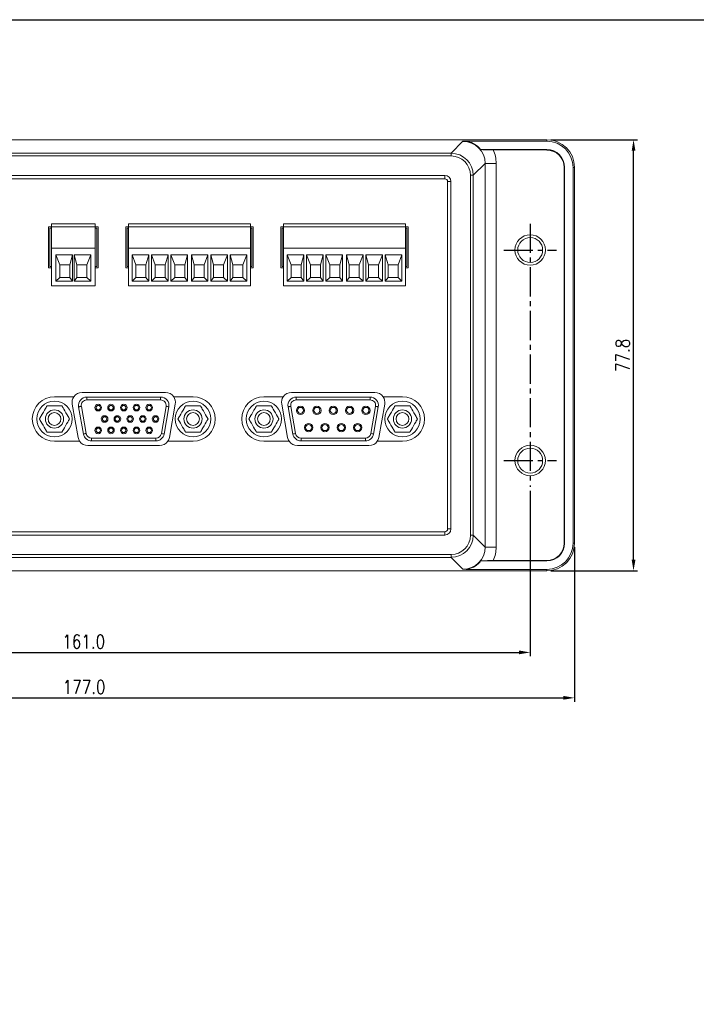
# Model space of a CAD drawing. Extents: x 22623 to 23338, y -8664 to -8222.
# Tile 3 of 4: x 22864 to 22986, y -8425 to -8248. Entities that reach past the tile are written whole.
import ezdxf

# ---------------------------------------------------------------- set-up
doc = ezdxf.new("R2010")
doc.units = 0
doc.header["$MEASUREMENT"] = 0
doc.linetypes.add('CENTER2', pattern=[1.125, 0.75, -0.125, 0.125, -0.125])
doc.layers.get('0').update_dxf_attribs({"linetype": 'CONTINUOUS'})
doc.layers.get('Defpoints').update_dxf_attribs({"linetype": 'CONTINUOUS'})
doc.layers.add('3', color=3, linetype='CONTINUOUS')
doc.styles.add('style1', font='romans.shx', dxfattribs={"width": 0.8, "height": 2.5, "bigfont": 'cadhs.shx'})
doc.dimstyles.get("Standard").update_dxf_attribs({"dimtxt": 0.18, "dimasz": 0.18, "dimexe": 0.18, "dimexo": 0.0625, "dimgap": 0.09, "dimtad": 0, "dimtih": 1, "dimtoh": 1, "dimdec": 4, "dimzin": 0, "dimdsep": 46, "dimtxsty": 'Standard', "dimcen": 0.09, "dimadec": 0, "dimazin": 0, "dimtfac": 1, "dimtdec": 4, "dimtofl": 0, "dimtmove": 0, "dimatfit": 3, "dimfxl": 1, "dimtolj": 1, "dimtzin": 0, "dimarcsym": 0})

# ---------------------------------------------------------------- blocks, each defined once
blk = doc.blocks.new('*D8')
at = {"layer": '3', "color": 0, "lineweight": -2, "ltscale": 0.5}
for p, q in [((22787.17, -8342.92), (22787.17, -8370.84)), ((22964.17, -8342.92), (22964.17, -8370.84)), ((22789.17, -8370.14), (22962.17, -8370.14))]:
    blk.add_line(p, q, dxfattribs=at)
at = {"layer": '3', "color": 0, "ltscale": 0.5}
for points in [[(22789.17, -8369.8), (22789.17, -8370.47), (22787.17, -8370.14)], [(22962.17, -8369.8), (22962.17, -8370.47), (22964.17, -8370.14)]]:
    blk.add_solid(points, dxfattribs=at)
at = {"layer": 'Defpoints', "color": 0, "ltscale": 0.5}
for p in [(22787.17, -8342.22), (22964.17, -8342.22), (22964.17, -8370.14)]:
    blk.add_point(p, dxfattribs=at)
at = {"layer": '3', "color": 0, "lineweight": 30, "ltscale": 0.5, "insert": (22875.67, -8368.19), "char_height": 2.5, "attachment_point": 5, "style": 'style1'}
blk.add_mtext('\\A1;177.0', dxfattribs=at)
blk = doc.blocks.new('*D1')
at = {"layer": '3', "color": 0, "lineweight": -2, "ltscale": 0.5}
for p, q in [((22959.87, -8269.4), (22975.52, -8269.4)), ((22974.82, -8345.22), (22974.82, -8271.4)), ((22959.87, -8347.22), (22975.52, -8347.22))]:
    blk.add_line(p, q, dxfattribs=at)
at = {"layer": '3', "color": 0, "ltscale": 0.5}
for points in [[(22974.49, -8271.4), (22975.16, -8271.4), (22974.82, -8269.4)], [(22974.49, -8345.22), (22975.16, -8345.22), (22974.82, -8347.22)]]:
    blk.add_solid(points, dxfattribs=at)
at = {"layer": 'Defpoints', "color": 0, "ltscale": 0.5}
for p in [(22959.17, -8269.4), (22974.82, -8269.4), (22959.17, -8347.22)]:
    blk.add_point(p, dxfattribs=at)
at = {"layer": '3', "color": 0, "lineweight": 30, "ltscale": 0.5, "insert": (22972.87, -8308.31), "char_height": 2.5, "attachment_point": 5, "rotation": 90, "style": 'style1'}
blk.add_mtext('\\A1;77.8', dxfattribs=at)
blk = doc.blocks.new('*D7')
at = {"layer": '3', "color": 0, "lineweight": -2, "ltscale": 0.5}
for p, q in [((22795.17, -8332.76), (22795.17, -8362.64)), ((22956.17, -8332.76), (22956.17, -8362.64)), ((22797.17, -8361.94), (22954.17, -8361.94))]:
    blk.add_line(p, q, dxfattribs=at)
at = {"layer": '3', "color": 0, "ltscale": 0.5}
for points in [[(22797.17, -8361.6), (22797.17, -8362.27), (22795.17, -8361.94)], [(22954.17, -8361.6), (22954.17, -8362.27), (22956.17, -8361.94)]]:
    blk.add_solid(points, dxfattribs=at)
at = {"layer": 'Defpoints', "color": 0, "ltscale": 0.5}
for p in [(22795.17, -8332.06), (22956.17, -8332.06), (22956.17, -8361.94)]:
    blk.add_point(p, dxfattribs=at)
at = {"layer": '3', "color": 0, "lineweight": 30, "ltscale": 0.5, "insert": (22875.61, -8359.99), "char_height": 2.5, "attachment_point": 5, "style": 'style1'}
blk.add_mtext('\\A1;161.0', dxfattribs=at)

msp = doc.modelspace()

# ---------------------------------------------------------------- linework, layer by layer
at = {"color": 7, "linetype": 'Continuous', "lineweight": 15}
for p, q in [((22792.17, -8269.4), (22959.17, -8269.4)), ((22941.9, -8271.84), (22944.04, -8269.69)), ((22959.17, -8269.67), (22944.61, -8269.67)), ((22959.17, -8269.67), (22959.17, -8269.4)), ((22809.44, -8271.84), (22941.9, -8271.84)), ((22941.9, -8272.34), (22809.44, -8272.34)), ((22941.9, -8272.34), (22941.9, -8271.84)), ((22947.23, -8271.18), (22959.17, -8271.18)), ((22959.17, -8271.25), (22949.52, -8271.25)), ((22959.17, -8271.18), (22959.17, -8271.25)), ((22948.04, -8273.69), (22945.89, -8275.83)), ((22948.04, -8342.93), (22948.04, -8273.69)), ((22950.03, -8273.69), (22948.04, -8273.69)), ((22950.03, -8273.69), (22950.03, -8342.93)), ((22962.39, -8274.4), (22962.31, -8274.4)), ((22962.31, -8342.22), (22962.31, -8274.4)), ((22962.39, -8274.4), (22962.39, -8342.22)), ((22963.9, -8274.4), (22964.17, -8274.4)), ((22963.9, -8342.22), (22963.9, -8274.4)), ((22964.17, -8274.4), (22964.17, -8342.22)), ((22810.57, -8275.86), (22940.77, -8275.86)), ((22940.77, -8276.46), (22940.77, -8275.86)), ((22945.39, -8340.78), (22945.39, -8275.83)), ((22945.39, -8275.83), (22945.89, -8275.83)), ((22945.89, -8275.83), (22945.89, -8340.78)), ((22940.77, -8276.46), (22810.57, -8276.46)), ((22941.27, -8276.96), (22941.87, -8276.96)), ((22941.27, -8339.66), (22941.27, -8276.96)), ((22941.87, -8276.96), (22941.87, -8339.66)), ((22869.77, -8285.11), (22869.22, -8285.11)), ((22869.22, -8285.11), (22869.22, -8292.51)), ((22869.77, -8284.61), (22877.67, -8284.61)), ((22869.77, -8285.11), (22869.77, -8284.61)), ((22869.77, -8285.11), (22877.67, -8285.11)), ((22869.77, -8288.96), (22869.77, -8285.11)), ((22877.67, -8285.11), (22877.67, -8284.61)), ((22878.22, -8285.11), (22877.67, -8285.11)), ((22877.67, -8288.96), (22877.67, -8285.11)), ((22878.22, -8292.51), (22878.22, -8285.11)), ((22883.67, -8285.11), (22883.17, -8285.11)), ((22883.17, -8285.11), (22883.17, -8292.51)), ((22883.67, -8284.61), (22905.67, -8284.61)), ((22883.67, -8285.11), (22883.67, -8284.61)), ((22883.67, -8285.11), (22905.67, -8285.11)), ((22883.67, -8288.96), (22883.67, -8285.11)), ((22905.67, -8285.11), (22905.67, -8284.61)), ((22906.17, -8285.11), (22905.67, -8285.11)), ((22905.67, -8288.96), (22905.67, -8285.11)), ((22906.17, -8292.51), (22906.17, -8285.11)), ((22911.67, -8285.11), (22911.17, -8285.11)), ((22911.17, -8285.11), (22911.17, -8292.51)), ((22911.67, -8284.61), (22933.67, -8284.61)), ((22911.67, -8285.11), (22911.67, -8284.61)), ((22911.67, -8285.11), (22933.67, -8285.11)), ((22911.67, -8288.96), (22911.67, -8285.11)), ((22933.67, -8285.11), (22933.67, -8284.61)), ((22934.17, -8285.11), (22933.67, -8285.11)), ((22933.67, -8288.96), (22933.67, -8285.11)), ((22934.17, -8292.51), (22934.17, -8285.11)), ((22869.77, -8285.36), (22869.47, -8285.36)), ((22869.47, -8285.36), (22869.47, -8292.26)), ((22877.97, -8285.36), (22877.67, -8285.36)), ((22877.97, -8292.26), (22877.97, -8285.36)), ((22883.67, -8285.36), (22883.42, -8285.36)), ((22883.42, -8285.36), (22883.42, -8292.26)), ((22905.92, -8285.36), (22905.67, -8285.36)), ((22905.92, -8292.26), (22905.92, -8285.36)), ((22911.67, -8285.36), (22911.42, -8285.36)), ((22911.42, -8285.36), (22911.42, -8292.26)), ((22933.92, -8285.36), (22933.67, -8285.36)), ((22933.92, -8292.26), (22933.92, -8285.36)), ((22869.77, -8288.96), (22877.67, -8288.96)), ((22869.77, -8295.76), (22869.77, -8288.96)), ((22870.57, -8290.16), (22873.57, -8290.16)), ((22870.57, -8294.96), (22870.57, -8290.16)), ((22871.27, -8291.96), (22870.57, -8290.16)), ((22873.57, -8290.16), (22873.07, -8291.96)), ((22873.57, -8290.16), (22873.57, -8294.96)), ((22873.87, -8290.16), (22876.87, -8290.16)), ((22873.87, -8294.96), (22873.87, -8290.16)), ((22874.37, -8291.96), (22873.87, -8290.16)), ((22876.87, -8290.16), (22876.17, -8291.96)), ((22876.87, -8290.16), (22876.87, -8294.96)), ((22877.67, -8295.76), (22877.67, -8288.96)), ((22883.67, -8288.96), (22905.67, -8288.96)), ((22883.67, -8295.76), (22883.67, -8288.96)), ((22884.32, -8290.16), (22887.32, -8290.16)), ((22884.32, -8294.96), (22884.32, -8290.16)), ((22885.02, -8291.96), (22884.32, -8290.16)), ((22887.32, -8290.16), (22886.82, -8291.96)), ((22887.32, -8290.16), (22887.32, -8294.96)), ((22887.82, -8290.16), (22890.82, -8290.16)), ((22887.82, -8294.96), (22887.82, -8290.16)), ((22888.52, -8291.96), (22887.82, -8290.16)), ((22890.82, -8290.16), (22890.32, -8291.96)), ((22890.82, -8290.16), (22890.82, -8294.96)), ((22891.32, -8290.16), (22894.32, -8290.16)), ((22891.32, -8294.96), (22891.32, -8290.16)), ((22892.02, -8291.96), (22891.32, -8290.16)), ((22894.32, -8290.16), (22893.82, -8291.96)), ((22894.32, -8290.16), (22894.32, -8294.96)), ((22895.02, -8290.16), (22898.02, -8290.16)), ((22895.02, -8294.96), (22895.02, -8290.16)), ((22895.52, -8291.96), (22895.02, -8290.16)), ((22898.02, -8290.16), (22897.32, -8291.96)), ((22898.02, -8290.16), (22898.02, -8294.96)), ((22898.52, -8290.16), (22901.52, -8290.16)), ((22898.52, -8294.96), (22898.52, -8290.16)), ((22899.02, -8291.96), (22898.52, -8290.16)), ((22901.52, -8290.16), (22900.82, -8291.96)), ((22901.52, -8290.16), (22901.52, -8294.96)), ((22902.02, -8290.16), (22905.02, -8290.16)), ((22902.02, -8294.96), (22902.02, -8290.16)), ((22902.52, -8291.96), (22902.02, -8290.16)), ((22905.02, -8290.16), (22904.32, -8291.96)), ((22905.02, -8290.16), (22905.02, -8294.96)), ((22905.67, -8295.76), (22905.67, -8288.96)), ((22911.67, -8288.96), (22933.67, -8288.96)), ((22911.67, -8295.76), (22911.67, -8288.96)), ((22912.32, -8290.16), (22915.32, -8290.16)), ((22912.32, -8294.96), (22912.32, -8290.16)), ((22913.02, -8291.96), (22912.32, -8290.16)), ((22915.32, -8290.16), (22914.82, -8291.96)), ((22915.32, -8290.16), (22915.32, -8294.96)), ((22915.82, -8290.16), (22918.82, -8290.16)), ((22915.82, -8294.96), (22915.82, -8290.16)), ((22916.52, -8291.96), (22915.82, -8290.16)), ((22918.82, -8290.16), (22918.32, -8291.96)), ((22918.82, -8290.16), (22918.82, -8294.96)), ((22919.32, -8290.16), (22922.32, -8290.16)), ((22919.32, -8294.96), (22919.32, -8290.16)), ((22920.02, -8291.96), (22919.32, -8290.16)), ((22922.32, -8290.16), (22921.82, -8291.96)), ((22922.32, -8290.16), (22922.32, -8294.96)), ((22923.02, -8290.16), (22926.02, -8290.16)), ((22923.02, -8294.96), (22923.02, -8290.16)), ((22923.52, -8291.96), (22923.02, -8290.16)), ((22926.02, -8290.16), (22925.32, -8291.96)), ((22926.02, -8290.16), (22926.02, -8294.96)), ((22926.52, -8290.16), (22929.52, -8290.16)), ((22926.52, -8294.96), (22926.52, -8290.16)), ((22927.02, -8291.96), (22926.52, -8290.16)), ((22929.52, -8290.16), (22928.82, -8291.96)), ((22929.52, -8290.16), (22929.52, -8294.96)), ((22930.02, -8290.16), (22933.02, -8290.16)), ((22930.02, -8294.96), (22930.02, -8290.16)), ((22930.52, -8291.96), (22930.02, -8290.16)), ((22933.02, -8290.16), (22932.32, -8291.96)), ((22933.02, -8290.16), (22933.02, -8294.96)), ((22933.67, -8295.76), (22933.67, -8288.96)), ((22871.27, -8291.96), (22871.27, -8294.26)), ((22873.07, -8291.96), (22871.27, -8291.96)), ((22873.07, -8294.26), (22873.07, -8291.96)), ((22876.17, -8291.96), (22874.37, -8291.96)), ((22874.37, -8291.96), (22874.37, -8294.26)), ((22876.17, -8294.26), (22876.17, -8291.96)), ((22886.82, -8291.96), (22885.02, -8291.96)), ((22885.02, -8291.96), (22885.02, -8294.26)), ((22886.82, -8294.26), (22886.82, -8291.96)), ((22890.32, -8291.96), (22888.52, -8291.96)), ((22888.52, -8291.96), (22888.52, -8294.26)), ((22890.32, -8294.26), (22890.32, -8291.96)), ((22892.02, -8291.96), (22892.02, -8294.26)), ((22893.82, -8291.96), (22892.02, -8291.96)), ((22893.82, -8294.26), (22893.82, -8291.96)), ((22895.52, -8291.96), (22895.52, -8294.26)), ((22897.32, -8291.96), (22895.52, -8291.96)), ((22897.32, -8294.26), (22897.32, -8291.96)), ((22899.02, -8291.96), (22899.02, -8294.26)), ((22900.82, -8291.96), (22899.02, -8291.96)), ((22900.82, -8294.26), (22900.82, -8291.96)), ((22902.52, -8291.96), (22902.52, -8294.26)), ((22904.32, -8291.96), (22902.52, -8291.96)), ((22904.32, -8294.26), (22904.32, -8291.96)), ((22913.02, -8291.96), (22913.02, -8294.26)), ((22914.82, -8291.96), (22913.02, -8291.96)), ((22914.82, -8294.26), (22914.82, -8291.96)), ((22916.52, -8291.96), (22916.52, -8294.26)), ((22918.32, -8291.96), (22916.52, -8291.96)), ((22918.32, -8294.26), (22918.32, -8291.96)), ((22921.82, -8291.96), (22920.02, -8291.96)), ((22920.02, -8291.96), (22920.02, -8294.26)), ((22921.82, -8294.26), (22921.82, -8291.96)), ((22925.32, -8291.96), (22923.52, -8291.96)), ((22923.52, -8291.96), (22923.52, -8294.26)), ((22925.32, -8294.26), (22925.32, -8291.96)), ((22927.02, -8291.96), (22927.02, -8294.26)), ((22928.82, -8291.96), (22927.02, -8291.96)), ((22928.82, -8294.26), (22928.82, -8291.96)), ((22930.52, -8291.96), (22930.52, -8294.26)), ((22932.32, -8291.96), (22930.52, -8291.96)), ((22932.32, -8294.26), (22932.32, -8291.96)), ((22869.22, -8292.51), (22869.77, -8292.51)), ((22869.47, -8292.26), (22869.77, -8292.26)), ((22877.67, -8292.26), (22877.97, -8292.26)), ((22877.67, -8292.51), (22878.22, -8292.51)), ((22883.17, -8292.51), (22883.67, -8292.51)), ((22883.42, -8292.26), (22883.67, -8292.26)), ((22905.67, -8292.26), (22905.92, -8292.26)), ((22905.67, -8292.51), (22906.17, -8292.51)), ((22911.17, -8292.51), (22911.67, -8292.51)), ((22911.42, -8292.26), (22911.67, -8292.26)), ((22933.67, -8292.26), (22933.92, -8292.26)), ((22933.67, -8292.51), (22934.17, -8292.51)), ((22869.77, -8295.76), (22877.67, -8295.76)), ((22870.57, -8294.96), (22871.27, -8294.26)), ((22873.57, -8294.96), (22870.57, -8294.96)), ((22871.27, -8294.26), (22873.07, -8294.26)), ((22873.07, -8294.26), (22873.57, -8294.96)), ((22873.87, -8294.96), (22874.37, -8294.26)), ((22876.87, -8294.96), (22873.87, -8294.96)), ((22874.37, -8294.26), (22876.17, -8294.26)), ((22876.17, -8294.26), (22876.87, -8294.96)), ((22883.67, -8295.76), (22905.67, -8295.76)), ((22884.32, -8294.96), (22885.02, -8294.26)), ((22887.32, -8294.96), (22884.32, -8294.96)), ((22885.02, -8294.26), (22886.82, -8294.26)), ((22886.82, -8294.26), (22887.32, -8294.96)), ((22887.82, -8294.96), (22888.52, -8294.26)), ((22890.82, -8294.96), (22887.82, -8294.96)), ((22888.52, -8294.26), (22890.32, -8294.26)), ((22890.32, -8294.26), (22890.82, -8294.96)), ((22891.32, -8294.96), (22892.02, -8294.26)), ((22894.32, -8294.96), (22891.32, -8294.96)), ((22892.02, -8294.26), (22893.82, -8294.26)), ((22893.82, -8294.26), (22894.32, -8294.96)), ((22895.02, -8294.96), (22895.52, -8294.26)), ((22898.02, -8294.96), (22895.02, -8294.96)), ((22895.52, -8294.26), (22897.32, -8294.26)), ((22897.32, -8294.26), (22898.02, -8294.96)), ((22898.52, -8294.96), (22899.02, -8294.26)), ((22901.52, -8294.96), (22898.52, -8294.96)), ((22899.02, -8294.26), (22900.82, -8294.26)), ((22900.82, -8294.26), (22901.52, -8294.96)), ((22902.02, -8294.96), (22902.52, -8294.26)), ((22905.02, -8294.96), (22902.02, -8294.96)), ((22902.52, -8294.26), (22904.32, -8294.26)), ((22904.32, -8294.26), (22905.02, -8294.96)), ((22911.67, -8295.76), (22933.67, -8295.76)), ((22912.32, -8294.96), (22913.02, -8294.26)), ((22915.32, -8294.96), (22912.32, -8294.96)), ((22913.02, -8294.26), (22914.82, -8294.26)), ((22914.82, -8294.26), (22915.32, -8294.96)), ((22915.82, -8294.96), (22916.52, -8294.26)), ((22918.82, -8294.96), (22915.82, -8294.96)), ((22916.52, -8294.26), (22918.32, -8294.26)), ((22918.32, -8294.26), (22918.82, -8294.96)), ((22919.32, -8294.96), (22920.02, -8294.26)), ((22922.32, -8294.96), (22919.32, -8294.96)), ((22920.02, -8294.26), (22921.82, -8294.26)), ((22921.82, -8294.26), (22922.32, -8294.96)), ((22923.02, -8294.96), (22923.52, -8294.26)), ((22926.02, -8294.96), (22923.02, -8294.96)), ((22923.52, -8294.26), (22925.32, -8294.26)), ((22925.32, -8294.26), (22926.02, -8294.96)), ((22926.52, -8294.96), (22927.02, -8294.26)), ((22929.52, -8294.96), (22926.52, -8294.96)), ((22927.02, -8294.26), (22928.82, -8294.26)), ((22928.82, -8294.26), (22929.52, -8294.96)), ((22930.02, -8294.96), (22930.52, -8294.26)), ((22933.02, -8294.96), (22930.02, -8294.96)), ((22930.52, -8294.26), (22932.32, -8294.26)), ((22932.32, -8294.26), (22933.02, -8294.96)), ((22890.34, -8315.01), (22875.3, -8315.01)), ((22928.14, -8315.01), (22913.1, -8315.01)), ((22873.8, -8315.81), (22870.32, -8315.81)), ((22874.58, -8323.12), (22873.53, -8317.12)), ((22876.15, -8316.36), (22876.15, -8315.86)), ((22876.15, -8315.86), (22889.48, -8315.86)), ((22889.48, -8316.36), (22876.15, -8316.36)), ((22889.48, -8316.36), (22889.48, -8315.86)), ((22892.11, -8317.12), (22891.06, -8323.12)), ((22895.32, -8315.81), (22891.84, -8315.81)), ((22911.6, -8315.81), (22908.12, -8315.81)), ((22912.38, -8323.12), (22911.33, -8317.12)), ((22913.95, -8316.36), (22913.95, -8315.86)), ((22913.95, -8315.86), (22927.28, -8315.86)), ((22927.28, -8316.36), (22913.95, -8316.36)), ((22927.28, -8316.36), (22927.28, -8315.86)), ((22929.91, -8317.12), (22928.86, -8323.12)), ((22933.12, -8315.81), (22929.64, -8315.81)), ((22875.54, -8322.52), (22874.68, -8317.62)), ((22875.17, -8317.53), (22876.03, -8322.43)), ((22889.61, -8322.43), (22890.47, -8317.53)), ((22890.96, -8317.62), (22890.1, -8322.52)), ((22913.34, -8322.52), (22912.48, -8317.62)), ((22912.97, -8317.53), (22913.83, -8322.43)), ((22927.41, -8322.43), (22928.27, -8317.53)), ((22928.76, -8317.62), (22927.9, -8322.52)), ((22870.32, -8323.81), (22874.86, -8323.81)), ((22877.02, -8323.76), (22877.02, -8323.26)), ((22877.02, -8323.26), (22888.62, -8323.26)), ((22888.62, -8323.76), (22877.02, -8323.76)), ((22888.62, -8323.76), (22888.62, -8323.26)), ((22890.78, -8323.81), (22895.32, -8323.81)), ((22908.12, -8323.81), (22912.66, -8323.81)), ((22914.82, -8323.76), (22914.82, -8323.26)), ((22914.82, -8323.26), (22926.42, -8323.26)), ((22926.42, -8323.76), (22914.82, -8323.76)), ((22926.42, -8323.76), (22926.42, -8323.26)), ((22928.58, -8323.81), (22933.12, -8323.81)), ((22876.36, -8324.61), (22889.28, -8324.61)), ((22914.16, -8324.61), (22927.08, -8324.61)), ((22810.57, -8340.16), (22940.77, -8340.16)), ((22940.77, -8340.16), (22940.77, -8340.76)), ((22941.27, -8339.66), (22941.87, -8339.66)), ((22940.77, -8340.76), (22810.57, -8340.76)), ((22945.39, -8340.78), (22945.89, -8340.78)), ((22945.89, -8340.78), (22948.04, -8342.93)), ((22950.03, -8342.93), (22948.04, -8342.93)), ((22962.39, -8342.22), (22962.31, -8342.22)), ((22963.9, -8342.22), (22964.17, -8342.22)), ((22809.44, -8344.28), (22941.9, -8344.28)), ((22941.9, -8344.78), (22809.44, -8344.78)), ((22941.9, -8344.78), (22941.9, -8344.28)), ((22944.04, -8346.92), (22941.9, -8344.78)), ((22959.17, -8345.44), (22947.23, -8345.44)), ((22949.52, -8345.36), (22959.17, -8345.36)), ((22959.17, -8345.44), (22959.17, -8345.36)), ((22959.17, -8347.22), (22792.17, -8347.22)), ((22944.61, -8346.95), (22959.17, -8346.95)), ((22959.17, -8346.95), (22959.17, -8347.22))]:
    msp.add_line(p, q, dxfattribs=at)
at = {"ltscale": 0.5}
msp.add_lwpolyline([(22622.96, -8247.74), (23338.22, -8247.74), (23338.22, -8663.66), (22622.96, -8663.66)], close=True, dxfattribs=at)
at = {"color": 7, "linetype": 'Continuous', "lineweight": 15, "flags": 128}
for points in [[(22875.17, -8317.53), (22875.07, -8317.55), (22874.98, -8317.57), (22874.9, -8317.58), (22874.82, -8317.59), (22874.76, -8317.6), (22874.72, -8317.61), (22874.69, -8317.62), (22874.68, -8317.62)], [(22890.47, -8317.53), (22890.57, -8317.55), (22890.66, -8317.57), (22890.74, -8317.58), (22890.82, -8317.59), (22890.88, -8317.6), (22890.92, -8317.61), (22890.95, -8317.62), (22890.96, -8317.62)], [(22912.97, -8317.53), (22912.87, -8317.55), (22912.78, -8317.57), (22912.7, -8317.58), (22912.62, -8317.59), (22912.56, -8317.6), (22912.52, -8317.61), (22912.49, -8317.62), (22912.48, -8317.62)], [(22928.27, -8317.53), (22928.37, -8317.55), (22928.46, -8317.57), (22928.54, -8317.58), (22928.62, -8317.59), (22928.68, -8317.6), (22928.72, -8317.61), (22928.75, -8317.62), (22928.76, -8317.62)], [(22875.54, -8322.52), (22875.55, -8322.52), (22875.58, -8322.51), (22875.62, -8322.5), (22875.69, -8322.49), (22875.76, -8322.48), (22875.85, -8322.47), (22875.94, -8322.45), (22876.03, -8322.43)], [(22890.1, -8322.52), (22890.09, -8322.52), (22890.06, -8322.51), (22890.02, -8322.5), (22889.95, -8322.49), (22889.88, -8322.48), (22889.79, -8322.47), (22889.7, -8322.45), (22889.61, -8322.43)], [(22913.34, -8322.52), (22913.35, -8322.52), (22913.38, -8322.51), (22913.42, -8322.5), (22913.49, -8322.49), (22913.56, -8322.48), (22913.65, -8322.47), (22913.74, -8322.45), (22913.83, -8322.43)], [(22927.9, -8322.52), (22927.89, -8322.52), (22927.86, -8322.51), (22927.82, -8322.5), (22927.75, -8322.49), (22927.68, -8322.48), (22927.59, -8322.47), (22927.5, -8322.45), (22927.41, -8322.43)]]:
    msp.add_lwpolyline(points, dxfattribs=at)
at = {"color": 7, "linetype": 'Continuous', "lineweight": 15}
for centre, radius in [((22956.17, -8289.31), 2.75), ((22956.17, -8289.31), 2.25), ((22870.32, -8319.81), 3.2), ((22895.32, -8319.81), 3.2), ((22908.12, -8319.81), 3.2), ((22933.12, -8319.81), 3.2), ((22870.32, -8319.81), 1.64), ((22870.32, -8319.81), 1.15), ((22878.22, -8317.76), 0.6), ((22878.22, -8317.76), 0.4), ((22880.52, -8317.76), 0.6), ((22880.52, -8317.76), 0.4), ((22882.82, -8317.76), 0.6), ((22882.82, -8317.76), 0.4), ((22885.12, -8317.76), 0.6), ((22885.12, -8317.76), 0.4), ((22887.42, -8317.76), 0.6), ((22887.42, -8317.76), 0.4), ((22895.32, -8319.81), 1.64), ((22895.32, -8319.81), 1.15), ((22908.12, -8319.81), 1.64), ((22908.12, -8319.81), 1.15), ((22914.72, -8318.26), 0.75), ((22914.72, -8318.26), 0.55), ((22917.67, -8318.26), 0.75), ((22917.67, -8318.26), 0.55), ((22920.62, -8318.26), 0.75), ((22920.62, -8318.26), 0.55), ((22923.57, -8318.26), 0.75), ((22923.57, -8318.26), 0.55), ((22926.52, -8318.26), 0.75), ((22926.52, -8318.26), 0.55), ((22933.12, -8319.81), 1.64), ((22933.12, -8319.81), 1.15), ((22879.37, -8319.81), 0.6), ((22879.37, -8319.81), 0.4), ((22881.67, -8319.81), 0.6), ((22881.67, -8319.81), 0.4), ((22883.97, -8319.81), 0.6), ((22883.97, -8319.81), 0.4), ((22886.27, -8319.81), 0.6), ((22886.27, -8319.81), 0.4), ((22888.57, -8319.81), 0.6), ((22888.57, -8319.81), 0.4), ((22916.19, -8321.36), 0.75), ((22919.14, -8321.36), 0.75), ((22922.09, -8321.36), 0.75), ((22925.04, -8321.36), 0.75), ((22878.22, -8321.86), 0.6), ((22878.22, -8321.86), 0.4), ((22880.52, -8321.86), 0.6), ((22880.52, -8321.86), 0.4), ((22882.82, -8321.86), 0.6), ((22882.82, -8321.86), 0.4), ((22885.12, -8321.86), 0.6), ((22885.12, -8321.86), 0.4), ((22887.42, -8321.86), 0.6), ((22887.42, -8321.86), 0.4), ((22916.19, -8321.36), 0.55), ((22919.14, -8321.36), 0.55), ((22922.09, -8321.36), 0.55), ((22925.04, -8321.36), 0.55), ((22956.17, -8327.31), 2.75), ((22956.17, -8327.31), 2.25)]:
    msp.add_circle(centre, radius, dxfattribs=at)
for centre, radius, start, end in [((22959.17, -8274.4), 5, 0, 90), ((22959.17, -8274.4), 4.73, 0, 90), ((22959.17, -8274.4), 3.22, 0, 90), ((22959.17, -8274.4), 3.14, 0, 90), ((22940.77, -8276.96), 1.1, 0, 90), ((22940.77, -8276.96), 0.5, 0, 90), ((22875.3, -8316.81), 1.8, 90, 146.251), ((22890.34, -8316.81), 1.8, 33.749, 90), ((22913.1, -8316.81), 1.8, 90, 146.251), ((22928.14, -8316.81), 1.8, 33.749, 90), ((22870.32, -8319.81), 4, 90, 270), ((22875.3, -8316.81), 1.8, 146.251, 190), ((22876.15, -8317.36), 1.5, 90, 190), ((22876.15, -8317.36), 1, 90, 190), ((22889.48, -8317.36), 1.5, 350, 90), ((22889.48, -8317.36), 1, 350, 90), ((22890.34, -8316.81), 1.8, 350, 33.749), ((22895.32, -8319.81), 4, 270, 90), ((22908.12, -8319.81), 4, 90, 270), ((22913.1, -8316.81), 1.8, 146.251, 190), ((22913.95, -8317.36), 1.5, 90, 190), ((22913.95, -8317.36), 1, 90, 190), ((22927.28, -8317.36), 1.5, 350, 90), ((22927.28, -8317.36), 1, 350, 90), ((22928.14, -8316.81), 1.8, 350, 33.749), ((22933.12, -8319.81), 4, 270, 90), ((22877.02, -8322.26), 1, 190, 270), ((22888.62, -8322.26), 1, 270, 350), ((22914.82, -8322.26), 1, 190, 270), ((22926.42, -8322.26), 1, 270, 350), ((22876.36, -8322.81), 1.8, 190, 213.749), ((22876.36, -8322.81), 1.8, 213.749, 270), ((22877.02, -8322.26), 1.5, 190, 270), ((22888.62, -8322.26), 1.5, 270, 350), ((22889.28, -8322.81), 1.8, 270, 326.251), ((22889.28, -8322.81), 1.8, 326.251, 350), ((22914.16, -8322.81), 1.8, 190, 213.749), ((22914.16, -8322.81), 1.8, 213.749, 270), ((22914.82, -8322.26), 1.5, 190, 270), ((22926.42, -8322.26), 1.5, 270, 350), ((22927.08, -8322.81), 1.8, 270, 326.251), ((22927.08, -8322.81), 1.8, 326.251, 350), ((22940.77, -8339.66), 1.1, 270, 0), ((22940.77, -8339.66), 0.5, 270, 0), ((22959.17, -8342.22), 4.73, 270, 0), ((22959.17, -8342.22), 3.22, 270, 0), ((22959.17, -8342.22), 5, 270, 0), ((22959.17, -8342.22), 3.14, 270, 0)]:
    msp.add_arc(centre, radius, start, end, dxfattribs=at)
for centre, major_axis, ratio, start_param, end_param in [((22944.03, -8273.7), (2.84, 2.84), 0.994548, 5.499157, 7.067214), ((22941.89, -8275.84), (2.83, 2.83), 0.997946, 5.499157, 7.067214), ((22941.89, -8275.84), (-2.48, -2.48), 0.997265, 2.357564, 3.925621), ((22944.03, -8273.7), (-4.25, -4.25), 0.997265, 2.357564, 2.774497), ((22941.89, -8340.78), (-2.48, 2.48), 0.997265, 2.357564, 3.925621), ((22941.89, -8340.78), (2.83, -2.83), 0.997946, 5.499157, 7.067214), ((22944.03, -8342.91), (2.84, -2.84), 0.994548, 5.499157, 7.067214), ((22944.03, -8342.91), (-4.25, 4.25), 0.997265, 3.508688, 3.925621)]:
    msp.add_ellipse(centre, major_axis=major_axis, ratio=ratio, start_param=start_param, end_param=end_param, dxfattribs=at)
for points, knots in [([(22944.04, -8269.69), (22944.05, -8269.69), (22944.23, -8269.68), (22944.42, -8269.68), (22944.61, -8269.67)], [0, 0, 0, 0, 0.018274, 1, 1, 1, 1]), ([(22947.23, -8271.18), (22947.22, -8271.17), (22946.93, -8270.8), (22946.23, -8270.18), (22945.27, -8269.78), (22944.72, -8269.69), (22944.61, -8269.67)], [0, 0, 0, 0, 0.011875, 0.453459, 0.894628, 1, 1, 1, 1]), ([(22947.23, -8271.18), (22947.34, -8271.19), (22947.56, -8271.21), (22948.15, -8271.24), (22948.82, -8271.25), (22949.31, -8271.25), (22949.52, -8271.25)], [0, 0, 0, 0, 0.248643, 0.495732, 0.783829, 1, 1, 1, 1]), ([(22868.96, -8317.46), (22868.96, -8317.46), (22868.96, -8317.46), (22868.96, -8317.47), (22868.94, -8317.49), (22868.86, -8317.63), (22868.52, -8318.23), (22868.15, -8318.86), (22867.83, -8319.42), (22867.75, -8319.55), (22867.7, -8319.64), (22867.67, -8319.7), (22867.64, -8319.75), (22867.63, -8319.78), (22867.61, -8319.79), (22867.61, -8319.8), (22867.61, -8319.81), (22867.61, -8319.81), (22867.61, -8319.81)], [0, 0, 0, 0, 0.003819, 0.008796, 0.017862, 0.04812, 0.190549, 0.757413, 0.834769, 0.887215, 0.9229, 0.947306, 0.964126, 0.97944, 0.988698, 0.994027, 0.997997, 1, 1, 1, 1]), ([(22871.68, -8317.46), (22871.68, -8317.46), (22871.68, -8317.46), (22871.67, -8317.46), (22871.63, -8317.46), (22871.47, -8317.46), (22870.79, -8317.46), (22870.05, -8317.46), (22869.41, -8317.46), (22869.26, -8317.46), (22869.15, -8317.46), (22869.09, -8317.46), (22869.04, -8317.46), (22869, -8317.46), (22868.98, -8317.46), (22868.97, -8317.46), (22868.96, -8317.46), (22868.96, -8317.46), (22868.96, -8317.46)], [0, 0, 0, 0, 0.003819, 0.008796, 0.017862, 0.04812, 0.190549, 0.757414, 0.834769, 0.887215, 0.9229, 0.947306, 0.964126, 0.97944, 0.988698, 0.994027, 0.997997, 1, 1, 1, 1]), ([(22873.03, -8319.81), (22873.03, -8319.81), (22873.03, -8319.81), (22873.03, -8319.8), (22873.01, -8319.77), (22872.93, -8319.63), (22872.59, -8319.04), (22872.22, -8318.4), (22871.9, -8317.84), (22871.82, -8317.71), (22871.77, -8317.62), (22871.74, -8317.56), (22871.71, -8317.52), (22871.7, -8317.49), (22871.68, -8317.47), (22871.68, -8317.46), (22871.68, -8317.46), (22871.68, -8317.46), (22871.68, -8317.46)], [0, 0, 0, 0, 0.003819, 0.008796, 0.017862, 0.04812, 0.190549, 0.757414, 0.83477, 0.887215, 0.9229, 0.947306, 0.964127, 0.97944, 0.988698, 0.994027, 0.997997, 1, 1, 1, 1]), ([(22893.96, -8317.46), (22893.96, -8317.46), (22893.96, -8317.46), (22893.96, -8317.47), (22893.94, -8317.49), (22893.86, -8317.63), (22893.52, -8318.23), (22893.15, -8318.86), (22892.83, -8319.42), (22892.75, -8319.55), (22892.7, -8319.64), (22892.67, -8319.7), (22892.64, -8319.75), (22892.63, -8319.78), (22892.61, -8319.79), (22892.61, -8319.8), (22892.61, -8319.81), (22892.61, -8319.81), (22892.61, -8319.81)], [0, 0, 0, 0, 0.003819, 0.008796, 0.017862, 0.04812, 0.190549, 0.757413, 0.834769, 0.887215, 0.9229, 0.947306, 0.964126, 0.97944, 0.988698, 0.994027, 0.997997, 1, 1, 1, 1]), ([(22896.68, -8317.46), (22896.68, -8317.46), (22896.68, -8317.46), (22896.67, -8317.46), (22896.63, -8317.46), (22896.47, -8317.46), (22895.79, -8317.46), (22895.05, -8317.46), (22894.41, -8317.46), (22894.26, -8317.46), (22894.15, -8317.46), (22894.09, -8317.46), (22894.04, -8317.46), (22894, -8317.46), (22893.98, -8317.46), (22893.97, -8317.46), (22893.96, -8317.46), (22893.96, -8317.46), (22893.96, -8317.46)], [0, 0, 0, 0, 0.003819, 0.008796, 0.017862, 0.04812, 0.190549, 0.757413, 0.834769, 0.887215, 0.9229, 0.947306, 0.964126, 0.97944, 0.988698, 0.994027, 0.997997, 1, 1, 1, 1]), ([(22898.03, -8319.81), (22898.03, -8319.81), (22898.03, -8319.81), (22898.03, -8319.8), (22898.01, -8319.77), (22897.93, -8319.63), (22897.59, -8319.04), (22897.22, -8318.4), (22896.9, -8317.84), (22896.82, -8317.71), (22896.77, -8317.62), (22896.74, -8317.56), (22896.71, -8317.52), (22896.7, -8317.49), (22896.68, -8317.47), (22896.68, -8317.46), (22896.68, -8317.46), (22896.68, -8317.46), (22896.68, -8317.46)], [0, 0, 0, 0, 0.003819, 0.008796, 0.017862, 0.04812, 0.190549, 0.757414, 0.83477, 0.887215, 0.9229, 0.947306, 0.964127, 0.97944, 0.988698, 0.994027, 0.997997, 1, 1, 1, 1]), ([(22906.76, -8317.46), (22906.76, -8317.46), (22906.76, -8317.46), (22906.76, -8317.47), (22906.74, -8317.49), (22906.66, -8317.63), (22906.32, -8318.23), (22905.95, -8318.86), (22905.63, -8319.42), (22905.55, -8319.55), (22905.5, -8319.64), (22905.47, -8319.7), (22905.44, -8319.75), (22905.43, -8319.78), (22905.41, -8319.79), (22905.41, -8319.8), (22905.41, -8319.81), (22905.41, -8319.81), (22905.41, -8319.81)], [0, 0, 0, 0, 0.003819, 0.008796, 0.017862, 0.04812, 0.190549, 0.757413, 0.834769, 0.887215, 0.9229, 0.947306, 0.964127, 0.97944, 0.988698, 0.994027, 0.997997, 1, 1, 1, 1]), ([(22909.48, -8317.46), (22909.48, -8317.46), (22909.48, -8317.46), (22909.47, -8317.46), (22909.43, -8317.46), (22909.27, -8317.46), (22908.59, -8317.46), (22907.85, -8317.46), (22907.21, -8317.46), (22907.06, -8317.46), (22906.95, -8317.46), (22906.89, -8317.46), (22906.84, -8317.46), (22906.8, -8317.46), (22906.78, -8317.46), (22906.77, -8317.46), (22906.76, -8317.46), (22906.76, -8317.46), (22906.76, -8317.46)], [0, 0, 0, 0, 0.003819, 0.008796, 0.017861, 0.04812, 0.190549, 0.757413, 0.83477, 0.887215, 0.9229, 0.947306, 0.964127, 0.979441, 0.988698, 0.994027, 0.997997, 1, 1, 1, 1]), ([(22910.83, -8319.81), (22910.83, -8319.81), (22910.83, -8319.81), (22910.83, -8319.8), (22910.81, -8319.77), (22910.73, -8319.63), (22910.39, -8319.04), (22910.02, -8318.4), (22909.7, -8317.84), (22909.62, -8317.71), (22909.57, -8317.62), (22909.54, -8317.56), (22909.51, -8317.52), (22909.5, -8317.49), (22909.48, -8317.47), (22909.48, -8317.46), (22909.48, -8317.46), (22909.48, -8317.46), (22909.48, -8317.46)], [0, 0, 0, 0, 0.003819, 0.008796, 0.017862, 0.04812, 0.190549, 0.757414, 0.83477, 0.887215, 0.9229, 0.947306, 0.964127, 0.97944, 0.988698, 0.994027, 0.997997, 1, 1, 1, 1]), ([(22931.76, -8317.46), (22931.76, -8317.46), (22931.76, -8317.46), (22931.76, -8317.47), (22931.74, -8317.49), (22931.66, -8317.63), (22931.32, -8318.23), (22930.95, -8318.86), (22930.63, -8319.42), (22930.55, -8319.55), (22930.5, -8319.64), (22930.47, -8319.7), (22930.44, -8319.75), (22930.43, -8319.78), (22930.41, -8319.79), (22930.41, -8319.8), (22930.41, -8319.81), (22930.41, -8319.81), (22930.41, -8319.81)], [0, 0, 0, 0, 0.003819, 0.008796, 0.017862, 0.04812, 0.190549, 0.757413, 0.83477, 0.887216, 0.9229, 0.947306, 0.964126, 0.97944, 0.988699, 0.994027, 0.997997, 1, 1, 1, 1]), ([(22934.48, -8317.46), (22934.48, -8317.46), (22934.48, -8317.46), (22934.47, -8317.46), (22934.43, -8317.46), (22934.27, -8317.46), (22933.59, -8317.46), (22932.85, -8317.46), (22932.21, -8317.46), (22932.06, -8317.46), (22931.95, -8317.46), (22931.89, -8317.46), (22931.84, -8317.46), (22931.8, -8317.46), (22931.78, -8317.46), (22931.77, -8317.46), (22931.76, -8317.46), (22931.76, -8317.46), (22931.76, -8317.46)], [0, 0, 0, 0, 0.003819, 0.008796, 0.017862, 0.04812, 0.190548, 0.757413, 0.834769, 0.887215, 0.9229, 0.947305, 0.964126, 0.97944, 0.988698, 0.994027, 0.997997, 1, 1, 1, 1]), ([(22935.83, -8319.81), (22935.83, -8319.81), (22935.83, -8319.81), (22935.83, -8319.8), (22935.81, -8319.77), (22935.73, -8319.63), (22935.39, -8319.04), (22935.02, -8318.4), (22934.7, -8317.84), (22934.62, -8317.71), (22934.57, -8317.62), (22934.54, -8317.56), (22934.51, -8317.52), (22934.5, -8317.49), (22934.48, -8317.47), (22934.48, -8317.46), (22934.48, -8317.46), (22934.48, -8317.46), (22934.48, -8317.46)], [0, 0, 0, 0, 0.003819, 0.008796, 0.017862, 0.04812, 0.190549, 0.757413, 0.83477, 0.887216, 0.9229, 0.947306, 0.964127, 0.97944, 0.988699, 0.994027, 0.997997, 1, 1, 1, 1]), ([(22867.61, -8319.81), (22867.61, -8319.81), (22867.61, -8319.81), (22867.61, -8319.82), (22867.63, -8319.84), (22867.71, -8319.98), (22868.05, -8320.58), (22868.42, -8321.21), (22868.74, -8321.77), (22868.82, -8321.9), (22868.87, -8321.99), (22868.9, -8322.05), (22868.93, -8322.1), (22868.94, -8322.13), (22868.96, -8322.14), (22868.96, -8322.15), (22868.96, -8322.16), (22868.96, -8322.16), (22868.96, -8322.16)], [0, 0, 0, 0, 0.003819, 0.008796, 0.017862, 0.04812, 0.190549, 0.757414, 0.83477, 0.887215, 0.9229, 0.947306, 0.964127, 0.97944, 0.988698, 0.994027, 0.997997, 1, 1, 1, 1]), ([(22871.68, -8322.16), (22871.68, -8322.16), (22871.68, -8322.16), (22871.68, -8322.15), (22871.7, -8322.12), (22871.78, -8321.98), (22872.12, -8321.39), (22872.49, -8320.75), (22872.81, -8320.19), (22872.89, -8320.06), (22872.94, -8319.97), (22872.97, -8319.91), (22873, -8319.87), (22873.01, -8319.84), (22873.03, -8319.82), (22873.03, -8319.81), (22873.03, -8319.81), (22873.03, -8319.81), (22873.03, -8319.81)], [0, 0, 0, 0, 0.003819, 0.008796, 0.017862, 0.04812, 0.190549, 0.757413, 0.834769, 0.887215, 0.9229, 0.947306, 0.964126, 0.97944, 0.988698, 0.994027, 0.997997, 1, 1, 1, 1]), ([(22892.61, -8319.81), (22892.61, -8319.81), (22892.61, -8319.81), (22892.61, -8319.82), (22892.63, -8319.84), (22892.71, -8319.98), (22893.05, -8320.58), (22893.42, -8321.21), (22893.74, -8321.77), (22893.82, -8321.9), (22893.87, -8321.99), (22893.9, -8322.05), (22893.93, -8322.1), (22893.94, -8322.13), (22893.96, -8322.14), (22893.96, -8322.15), (22893.96, -8322.16), (22893.96, -8322.16), (22893.96, -8322.16)], [0, 0, 0, 0, 0.003819, 0.008796, 0.017862, 0.04812, 0.190549, 0.757414, 0.83477, 0.887215, 0.9229, 0.947306, 0.964127, 0.97944, 0.988698, 0.994027, 0.997997, 1, 1, 1, 1]), ([(22896.68, -8322.16), (22896.68, -8322.16), (22896.68, -8322.16), (22896.68, -8322.15), (22896.7, -8322.12), (22896.78, -8321.98), (22897.12, -8321.39), (22897.49, -8320.75), (22897.81, -8320.19), (22897.89, -8320.06), (22897.94, -8319.97), (22897.97, -8319.91), (22898, -8319.87), (22898.01, -8319.84), (22898.03, -8319.82), (22898.03, -8319.81), (22898.03, -8319.81), (22898.03, -8319.81), (22898.03, -8319.81)], [0, 0, 0, 0, 0.003819, 0.008796, 0.017862, 0.04812, 0.190549, 0.757413, 0.834769, 0.887215, 0.9229, 0.947306, 0.964126, 0.97944, 0.988698, 0.994027, 0.997997, 1, 1, 1, 1]), ([(22905.41, -8319.81), (22905.41, -8319.81), (22905.41, -8319.81), (22905.41, -8319.82), (22905.43, -8319.84), (22905.51, -8319.98), (22905.85, -8320.58), (22906.22, -8321.21), (22906.54, -8321.77), (22906.62, -8321.9), (22906.67, -8321.99), (22906.7, -8322.05), (22906.73, -8322.1), (22906.74, -8322.13), (22906.76, -8322.14), (22906.76, -8322.15), (22906.76, -8322.16), (22906.76, -8322.16), (22906.76, -8322.16)], [0, 0, 0, 0, 0.0038191, 0.008796, 0.0178615, 0.0481199, 0.1905489, 0.7574137, 0.8347698, 0.8872152, 0.9229002, 0.9473061, 0.9641267, 0.9794402, 0.9886985, 0.9940269, 0.9979972, 1, 1, 1, 1]), ([(22909.48, -8322.16), (22909.48, -8322.16), (22909.48, -8322.16), (22909.48, -8322.15), (22909.5, -8322.12), (22909.58, -8321.98), (22909.92, -8321.39), (22910.29, -8320.75), (22910.61, -8320.19), (22910.69, -8320.06), (22910.74, -8319.97), (22910.77, -8319.91), (22910.8, -8319.87), (22910.81, -8319.84), (22910.83, -8319.82), (22910.83, -8319.81), (22910.83, -8319.81), (22910.83, -8319.81), (22910.83, -8319.81)], [0, 0, 0, 0, 0.003819, 0.008796, 0.017862, 0.04812, 0.190549, 0.757413, 0.83477, 0.887216, 0.9229, 0.947306, 0.964126, 0.97944, 0.988699, 0.994027, 0.997997, 1, 1, 1, 1]), ([(22930.41, -8319.81), (22930.41, -8319.81), (22930.41, -8319.81), (22930.41, -8319.82), (22930.43, -8319.84), (22930.51, -8319.98), (22930.85, -8320.58), (22931.22, -8321.21), (22931.54, -8321.77), (22931.62, -8321.9), (22931.67, -8321.99), (22931.7, -8322.05), (22931.73, -8322.1), (22931.74, -8322.13), (22931.76, -8322.14), (22931.76, -8322.15), (22931.76, -8322.16), (22931.76, -8322.16), (22931.76, -8322.16)], [0, 0, 0, 0, 0.003819, 0.008796, 0.017862, 0.04812, 0.190549, 0.757414, 0.83477, 0.887215, 0.9229, 0.947306, 0.964127, 0.97944, 0.988698, 0.994027, 0.997997, 1, 1, 1, 1]), ([(22934.48, -8322.16), (22934.48, -8322.16), (22934.48, -8322.16), (22934.48, -8322.15), (22934.5, -8322.12), (22934.58, -8321.98), (22934.92, -8321.39), (22935.29, -8320.75), (22935.61, -8320.19), (22935.69, -8320.06), (22935.74, -8319.97), (22935.77, -8319.91), (22935.8, -8319.87), (22935.81, -8319.84), (22935.83, -8319.82), (22935.83, -8319.81), (22935.83, -8319.81), (22935.83, -8319.81), (22935.83, -8319.81)], [0, 0, 0, 0, 0.003819, 0.008796, 0.017862, 0.04812, 0.190549, 0.757414, 0.834769, 0.887215, 0.9229, 0.947306, 0.964126, 0.97944, 0.988698, 0.994027, 0.997997, 1, 1, 1, 1]), ([(22868.96, -8322.16), (22868.96, -8322.16), (22868.96, -8322.16), (22868.97, -8322.16), (22869.01, -8322.16), (22869.17, -8322.16), (22869.85, -8322.16), (22870.59, -8322.16), (22871.23, -8322.16), (22871.38, -8322.16), (22871.49, -8322.16), (22871.55, -8322.16), (22871.6, -8322.16), (22871.64, -8322.16), (22871.66, -8322.16), (22871.67, -8322.16), (22871.68, -8322.16), (22871.68, -8322.16), (22871.68, -8322.16)], [0, 0, 0, 0, 0.003819, 0.008796, 0.017862, 0.04812, 0.190549, 0.757414, 0.834769, 0.887215, 0.9229, 0.947306, 0.964127, 0.97944, 0.988698, 0.994027, 0.997997, 1, 1, 1, 1]), ([(22893.96, -8322.16), (22893.96, -8322.16), (22893.96, -8322.16), (22893.97, -8322.16), (22894.01, -8322.16), (22894.17, -8322.16), (22894.85, -8322.16), (22895.59, -8322.16), (22896.23, -8322.16), (22896.38, -8322.16), (22896.49, -8322.16), (22896.55, -8322.16), (22896.6, -8322.16), (22896.64, -8322.16), (22896.66, -8322.16), (22896.67, -8322.16), (22896.68, -8322.16), (22896.68, -8322.16), (22896.68, -8322.16)], [0, 0, 0, 0, 0.003819, 0.008796, 0.017862, 0.04812, 0.190548, 0.757413, 0.834769, 0.887215, 0.9229, 0.947306, 0.964126, 0.97944, 0.988698, 0.994027, 0.997997, 1, 1, 1, 1]), ([(22906.76, -8322.16), (22906.76, -8322.16), (22906.76, -8322.16), (22906.77, -8322.16), (22906.81, -8322.16), (22906.97, -8322.16), (22907.65, -8322.16), (22908.39, -8322.16), (22909.03, -8322.16), (22909.18, -8322.16), (22909.29, -8322.16), (22909.35, -8322.16), (22909.4, -8322.16), (22909.44, -8322.16), (22909.46, -8322.16), (22909.47, -8322.16), (22909.48, -8322.16), (22909.48, -8322.16), (22909.48, -8322.16)], [0, 0, 0, 0, 0.003819, 0.008796, 0.017862, 0.04812, 0.190549, 0.757413, 0.83477, 0.887215, 0.922899, 0.947305, 0.964127, 0.97944, 0.988698, 0.994027, 0.997997, 1, 1, 1, 1]), ([(22931.76, -8322.16), (22931.76, -8322.16), (22931.76, -8322.16), (22931.77, -8322.16), (22931.81, -8322.16), (22931.97, -8322.16), (22932.65, -8322.16), (22933.39, -8322.16), (22934.03, -8322.16), (22934.18, -8322.16), (22934.29, -8322.16), (22934.35, -8322.16), (22934.4, -8322.16), (22934.44, -8322.16), (22934.46, -8322.16), (22934.47, -8322.16), (22934.48, -8322.16), (22934.48, -8322.16), (22934.48, -8322.16)], [0, 0, 0, 0, 0.003819, 0.008796, 0.017862, 0.048119, 0.190549, 0.757414, 0.83477, 0.887215, 0.9229, 0.947306, 0.964127, 0.97944, 0.988699, 0.994027, 0.997997, 1, 1, 1, 1]), ([(22944.61, -8346.95), (22945.06, -8346.84), (22945.95, -8346.62), (22946.79, -8345.97), (22947.15, -8345.53), (22947.23, -8345.44)], [0, 0, 0, 0, 0.442474, 0.884797, 1, 1, 1, 1]), ([(22949.52, -8345.36), (22949.24, -8345.36), (22948.67, -8345.37), (22947.91, -8345.39), (22947.43, -8345.42), (22947.27, -8345.44), (22947.23, -8345.44)], [0, 0, 0, 0, 0.292469, 0.584447, 0.887842, 1, 1, 1, 1]), ([(22944.61, -8346.95), (22944.42, -8346.94), (22944.23, -8346.93), (22944.05, -8346.92), (22944.04, -8346.92)], [0, 0, 0, 0, 0.981726, 1, 1, 1, 1])]:
    msp.add_open_spline(points, degree=3, knots=knots, dxfattribs=at)
at = {"layer": '3', "linetype": 'CENTER2', "ltscale": 7}
for p, q in [((22956.17, -8284.56), (22956.17, -8332.06)), ((22951.42, -8289.31), (22960.92, -8289.31)), ((22951.42, -8327.31), (22960.92, -8327.31))]:
    msp.add_line(p, q, dxfattribs=at)

# ---------------------------------------------------------------- dimensions: what is measured, and where the dimension line sits
at = {"layer": '3', "lineweight": 30, "ltscale": 0.5}
dim = msp.add_linear_dim(base=(22974.82, -8269.4), p1=(22959.17, -8347.22), p2=(22959.17, -8269.4), angle=90, dimstyle='Standard', override={"dimtxt": 2.5, "dimasz": 2, "dimexe": 0.7, "dimexo": 0.7, "dimgap": 0.7, "dimtad": 1, "dimtih": 0, "dimtoh": 0, "dimdec": 1, "dimtxsty": 'style1', "dimcen": 0, "dimadec": 1, "dimtdec": 1, "dimtofl": 1}, dxfattribs=at)
dim.commit()
dim.dimension.update_dxf_attribs({"geometry": '*D1', "text_midpoint": (22974.82, -8308.31), "dimtype": 128})
for base, p1, p2, picture, middle in [((22956.17, -8361.94), (22795.17, -8332.06), (22956.17, -8332.06), '*D7', (22875.61, -8361.94)), ((22964.17, -8370.14), (22787.17, -8342.22), (22964.17, -8342.22), '*D8', (22875.67, -8370.14))]:
    dim = msp.add_linear_dim(base=base, p1=p1, p2=p2, dimstyle='Standard', override={"dimtxt": 2.5, "dimasz": 2, "dimexe": 0.7, "dimexo": 0.7, "dimgap": 0.7, "dimtad": 1, "dimtih": 0, "dimtoh": 0, "dimdec": 1, "dimtxsty": 'style1', "dimcen": 0, "dimadec": 1, "dimtdec": 1, "dimtofl": 1}, dxfattribs=at)
    dim.commit()
    dim.dimension.update_dxf_attribs({"geometry": picture, "text_midpoint": middle, "dimtype": 160})

doc.saveas('drawing.dxf')
